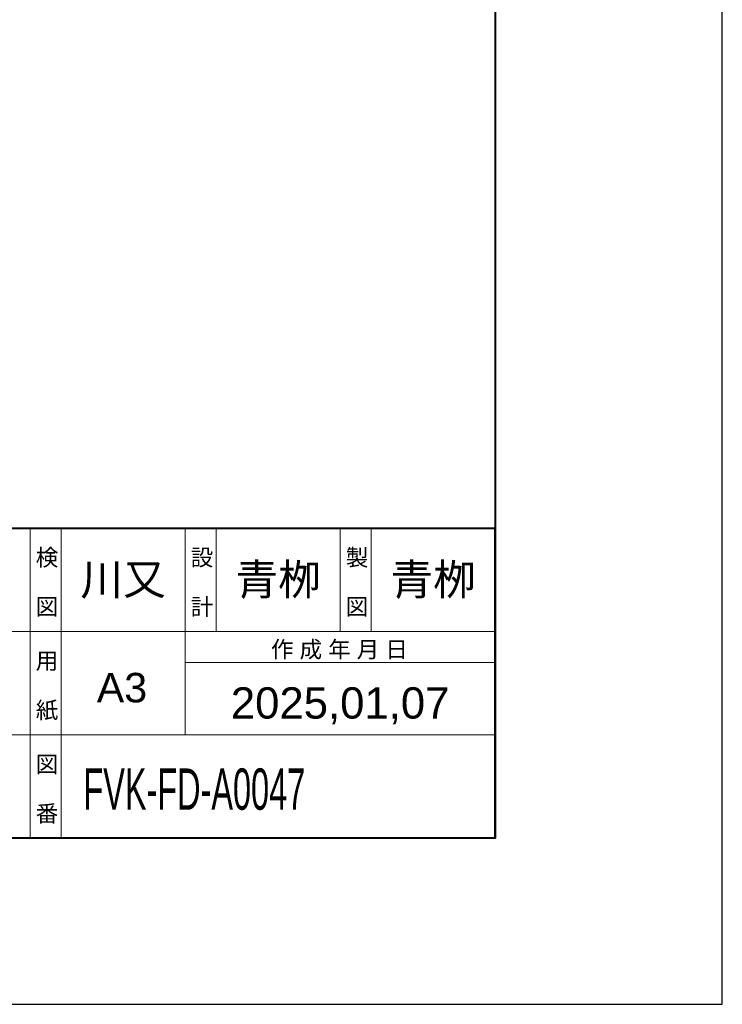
# Model space of a CAD drawing. Header units: millimetres. Extents: x 5514 to 12234, y -691 to 4061.
# Tile 6 of 8: x 11155 to 12234, y -691 to 820. Entities that reach past the tile are written whole.
import ezdxf
from ezdxf.enums import TextEntityAlignment as Align

# ---------------------------------------------------------------- set-up
doc = ezdxf.new("R2010")
doc.units = ezdxf.units.MM
doc.layers.get('Defpoints').update_dxf_attribs({"color": 2})
doc.layers.add('図枠', color=7, linetype='Continuous')
doc.layers.add('文字', color=7, linetype='Continuous', lineweight=13)
doc.styles.get("Standard").update_dxf_attribs({"font": 'arial.ttf'})
doc.styles.add('Ｐゴシック', font='MS PGothic.ttf')

# ---------------------------------------------------------------- blocks, each defined once
blk = doc.blocks.new('*U9')
at = {"layer": '文字', "lineweight": 20}
blk.add_text('青栁', height=3, dxfattribs=at).set_placement((4.136, 0), align=Align.CENTER)
blk = doc.blocks.new('*U20')
at = {"layer": '文字', "lineweight": 20}
blk.add_text('川又', height=3, dxfattribs=at).set_placement((4.136, 0), align=Align.CENTER)

msp = doc.modelspace()

# ---------------------------------------------------------------- linework, layer by layer
at = {"layer": 'Defpoints'}
msp.add_lwpolyline([(5513.73, -691.13), (12233.73, -691.13), (12233.73, 4060.87), (5513.73, 4060.87)], close=True, dxfattribs=at)
at = {"layer": '図枠', "lineweight": 20, "ltscale": 200}
msp.add_line((11885.08, 3805.87), (11885.08, 39.66), dxfattribs=at)
at = {"layer": '図枠', "lineweight": 20}
for p, q in [((11885.08, 39.66), (11885.08, 1308.41)), ((11171.41, -436.13), (11171.41, 39.66)), ((11218.99, -118.94), (11218.99, 39.66)), ((11409.3, -277.53), (11409.3, 39.66)), ((11456.88, -118.94), (11456.88, 39.66)), ((11647.19, -118.94), (11647.19, 39.66)), ((11694.77, -118.94), (11694.77, 39.66)), ((8221.55, -118.94), (11885.08, -118.94)), ((11218.99, -277.53), (11218.99, -118.94)), ((11409.3, -166.52), (11885.08, -166.52)), ((8221.55, -277.53), (11885.08, -277.53)), ((11218.99, -436.13), (11218.99, -277.53))]:
    msp.add_line(p, q, dxfattribs=at)
at = {"layer": '図枠', "lineweight": 40}
for p in [(5862.38, 39.66), (11885.08, -436.13)]:
    msp.add_line(p, (11885.08, 39.66), dxfattribs=at)
at = {"layer": '図枠', "lineweight": 40, "ltscale": 300}
msp.add_line((11885.08, -436.13), (5862.38, -436.13), dxfattribs=at)
at = {"layer": '図枠', "lineweight": 40}
msp.add_lwpolyline([(5862.38, 3805.87), (11885.08, 3805.87), (11885.08, -436.13), (5862.38, -436.13)], close=True, dxfattribs=at)

# ---------------------------------------------------------------- block references
at = {"layer": '文字', "xscale": 16, "yscale": 16, "zscale": 16}
for name, p in [('*U20', (11247.93, -63.19)), ('*U9', (11485.82, -63.19)), ('*U9', (11723.71, -63.19))]:
    msp.add_blockref(name, p, dxfattribs=at)

# ---------------------------------------------------------------- texts
at = {"layer": '図枠', "lineweight": 20, "style": 'Ｐゴシック'}
for s, height, p in [('検', 25.38, (11179.97, -18.19)), ('設', 25.38, (11417.87, -18.19)), ('製', 25.38, (11655.76, -18.19)), ('図', 25.38, (11179.97, -93.86)), ('計', 25.38, (11417.87, -93.86)), ('図', 25.38, (11655.76, -93.86)), ('作 成 年 月 日', 25.375, (11541.11, -159.25)), ('用', 25.38, (11179.97, -176.78)), ('紙', 25.38, (11179.97, -252.45)), ('図', 25.38, (11179.97, -335.38)), ('番', 25.38, (11179.97, -411.05))]:
    msp.add_text(s, height=height, dxfattribs=at).set_placement(p)
at = {"layer": '図枠', "lineweight": 20}
msp.add_text('A3', height=45.248, dxfattribs=at).set_placement((11312.33, -227.85), align=Align.CENTER)
at = {"layer": '図枠', "ltscale": 3}
msp.add_text('2025,01,07', height=48, dxfattribs=at).set_placement((11647.19, -232.81), align=Align.MIDDLE)
at = {"layer": '図枠', "lineweight": 20, "style": 'Ｐゴシック', "width": 0.6}
msp.add_text('FVK-FD-A0047', height=63.4377, dxfattribs=at).set_placement((11253.18, -392.63))

doc.saveas('drawing.dxf')
